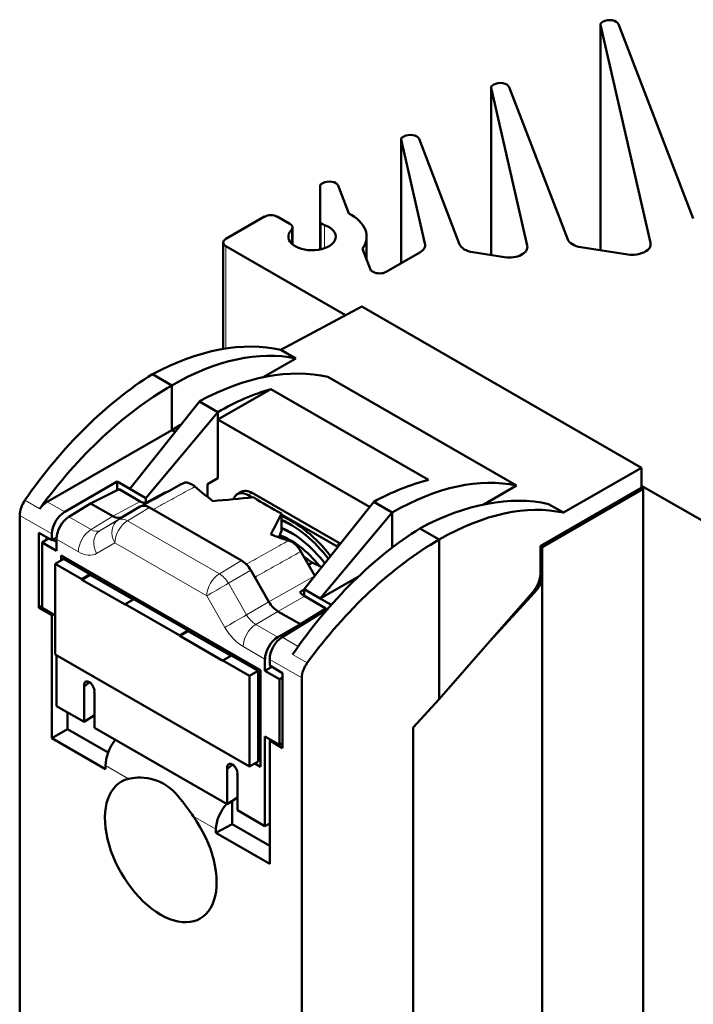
# Model space of a CAD drawing. Header units: millimetres. Extents: x 0 to 200, y 0 to 250.
# Tile 4 of 6: x 47 to 84, y 178 to 232. Entities that reach past the tile are written whole.
import ezdxf

# ---------------------------------------------------------------- set-up
doc = ezdxf.new("R2010")
doc.units = ezdxf.units.MM
doc.layers.add('Arêtes tangentes visibles(ISO)', color=7, linetype='Continuous', lineweight=18)
doc.layers.add('Arêtes visibles(ISO)', color=7, linetype='Continuous', lineweight=50)

msp = doc.modelspace()

# ---------------------------------------------------------------- linework, layer by layer
at = {"layer": 'Arêtes tangentes visibles(ISO)'}
for p, q in [((79.154, 231.471), (79.154, 219.082)), ((73.143, 228.01), (73.143, 218.817)), ((68.193, 225.16), (68.193, 218.374)), ((63.796, 220.573), (63.796, 219.138)), ((63.971, 220.468), (63.971, 219.189)), ((62.157, 220.19), (62.157, 219.467)), ((58.557, 219.299), (58.557, 213.683)), ((69.5, 219.445), (69.5, 219.294)), ((75.126, 219.335), (75.126, 219.185)), ((81.894, 219.483), (81.894, 219.333)), ((48.324, 204.877), (47.512, 205.345)), ((49.699, 204.702), (48.732, 205.259)), ((53.848, 205.282), (52.352, 204.463)), ((53.852, 204.995), (52.647, 204.266)), ((53.147, 204.218), (54.352, 204.947)), ((47.224, 204.51), (48.992, 203.492)), ((51.147, 203.734), (49.932, 204.434)), ((52.352, 204.463), (51.147, 203.734)), ((51.647, 203.686), (52.852, 204.415)), ((52.647, 204.266), (51.647, 203.686)), ((58.2, 201.308), (53.147, 204.218)), ((49.249, 203.21), (50.452, 202.517)), ((51.452, 202.42), (52.452, 203)), ((52.452, 203), (57.505, 200.09)), ((59.423, 202.027), (58.2, 201.308)), ((58.7, 200.78), (59.923, 201.499)), ((75.944, 201.241), (75.844, 201.299)), ((59.7, 199.048), (58.7, 200.78)), ((63.451, 201.192), (60.923, 199.767)), ((75.444, 200.318), (75.529, 200.269)), ((57.505, 200.09), (58.506, 198.358)), ((60.923, 199.767), (59.7, 199.048)), ((61.423, 199.24), (62.898, 200.071)), ((60.2, 198.521), (61.423, 199.24)), ((61.415, 197.821), (60.2, 198.521)), ((62.529, 197.314), (61.648, 197.821)), ((59.505, 197.303), (60.708, 196.611)), ((60.966, 196.597), (62.733, 195.579)), ((63.032, 196.408), (62.22, 196.875)), ((51.944, 190.762), (53.204, 190.036)), ((56.753, 187.992), (58.014, 187.267))]:
    msp.add_line(p, q, dxfattribs=at)
for centre, major_axis, ratio, start_param, end_param in [((53.159, 203.408), (-0.502, 0.865), 0.815969, 0.014724, 1.568067), ((53.159, 203.408), (0.499, 0.867), 0.578093, 0.800918, 2.354261), ((53.159, 203.408), (-0.517, 0.856), 0.572119, 5.487535, 6.272807), ((51.159, 202.924), (0.499, 0.867), 0.578093, 0.800918, 2.354261), ((51.159, 204.56), (0.48, -0.878), 0.583554, 5.512773, 6.298045), ((52.159, 202.827), (-0.502, 0.865), 0.815969, 0.014724, 1.568067), ((50.452, 204.152), (0.998, -1.734), 0.57802, 5.49991, 6.285182), ((58.213, 200.497), (-0.499, -0.867), 0.578093, 3.94251, 5.495853), ((58.213, 200.497), (-0.507, 0.862), 0.563761, 4.709365, 5.494637), ((58.213, 200.497), (0.866, 0.5), 0.001578, 0.971859, 2.525202), ((59.213, 198.765), (0.866, 0.5), 0.001578, 0.971859, 2.525202), ((60.213, 199.346), (-0.491, 0.871), 0.592503, 1.578597, 2.363869), ((59.506, 198.939), (0.998, -1.733), 0.578166, 4.714513, 5.499785), ((60.212, 197.711), (-0.499, -0.867), 0.578093, 3.94251, 5.495853)]:
    msp.add_ellipse(centre, major_axis=major_axis, ratio=ratio, start_param=start_param, end_param=end_param, dxfattribs=at)
for points, knots in [([(54.553, 204.831), (54.564, 204.837), (54.575, 204.843), (54.917, 205.03), (55.249, 205.212), (55.58, 205.394), (55.912, 205.576), (56.243, 205.758), (56.67, 205.991), (56.765, 206.043), (56.859, 206.095)], [0.1355702, 0.1355702, 0.1355702, 0.1355702, 0.1400556, 0.1400556, 0.2801112, 0.2801112, 0.2801112, 0.4201669, 0.4201669, 0.4602024, 0.4602024, 0.4602024, 0.4602024]), ([(60.001, 205.746), (59.981, 205.734), (59.96, 205.722), (59.889, 205.681), (59.839, 205.652), (59.789, 205.623)], [0.09, 0.09, 0.09, 0.09, 0.0987, 0.0987, 0.12, 0.12, 0.12, 0.12]), ([(62.007, 203.131), (61.914, 203.078), (61.82, 203.026), (61.397, 202.79), (61.069, 202.606), (60.74, 202.422), (60.412, 202.239), (60.083, 202.055), (59.729, 201.857), (59.702, 201.842), (59.676, 201.827)], [-0.4602024, -0.4602024, -0.4602024, -0.4602024, -0.4201785, -0.4201785, -0.280119, -0.280119, -0.280119, -0.1400595, -0.1400595, -0.1288237, -0.1288237, -0.1288237, -0.1288237]), ([(64.593, 202.857), (64.644, 202.886), (64.694, 202.915), (64.764, 202.955), (64.785, 202.967), (64.805, 202.979)], [0, 0, 0, 0, 0.0213, 0.0213, 0.03, 0.03, 0.03, 0.03]), ([(60.147, 201.112), (60.24, 201.165), (60.334, 201.217), (60.756, 201.453), (61.084, 201.637), (61.412, 201.821), (61.741, 202.004), (62.069, 202.188), (62.491, 202.424), (62.585, 202.477), (62.679, 202.529)], [0.1001299, 0.1001299, 0.1001299, 0.1001299, 0.1400595, 0.1400595, 0.280119, 0.280119, 0.280119, 0.4201785, 0.4201785, 0.4602024, 0.4602024, 0.4602024, 0.4602024])]:
    msp.add_open_spline(points, degree=3, knots=knots, dxfattribs=at)
at = {"layer": 'Arêtes visibles(ISO)'}
for p, q in [((79.297, 231.649), (79.239, 231.616)), ((79.151, 231.494), (79.151, 219.082)), ((79.154, 231.471), (81.894, 219.483)), ((84.252, 220.823), (80.139, 231.508)), ((73.141, 228.033), (73.141, 218.817)), ((73.143, 228.01), (75.126, 219.335)), ((73.287, 228.188), (73.228, 228.155)), ((77.349, 219.681), (74.128, 228.047)), ((68.191, 225.182), (68.191, 218.372)), ((68.193, 225.16), (69.5, 219.445)), ((68.337, 225.338), (68.279, 225.304)), ((71.408, 219.406), (69.179, 225.197)), ((63.732, 222.614), (63.732, 220.714)), ((63.886, 222.775), (63.819, 222.736)), ((65.316, 221.105), (64.728, 222.634)), ((60.679, 220.928), (58.557, 219.706)), ((62.072, 220.533), (61.386, 220.928)), ((62.219, 220.329), (62.219, 219.409)), ((63.732, 220.714), (63.732, 219.123)), ((66.295, 219.828), (66.295, 218.563)), ((58.411, 219.503), (58.411, 213.659)), ((58.557, 219.299), (65.14, 215.509)), ((66.523, 217.969), (66.064, 219.163)), ((80.644, 218.852), (78.066, 219.25)), ((69.216, 218.962), (67.361, 217.894)), ((73.876, 218.704), (72.125, 218.974)), ((66.654, 217.894), (66.523, 217.969)), ((61.588, 213.604), (66.03, 215.986)), ((81.404, 207.133), (66.03, 215.986)), ((61.588, 213.604), (62.406, 213.133)), ((62.406, 213.133), (60.615, 212.102)), ((55.58, 211.655), (54.519, 212.266)), ((64.169, 212.118), (74.533, 206.15)), ((55.58, 209.202), (55.58, 211.655)), ((61.024, 211.452), (58.123, 209.782)), ((69.688, 206.463), (61.024, 211.452)), ((57.099, 210.779), (53.279, 205.97)), ((57.1, 210.78), (57.099, 210.779)), ((58.122, 210.19), (57.099, 210.779)), ((58.123, 210.191), (57.1, 210.78)), ((54.166, 205.459), (58.122, 210.19)), ((58.123, 210.191), (58.122, 210.19)), ((58.123, 209.782), (58.123, 210.191)), ((56.072, 209.486), (55.58, 209.202)), ((66.461, 204.98), (58.123, 209.782)), ((58.123, 206.561), (58.123, 209.782)), ((55.58, 209.202), (48.732, 205.259)), ((55.763, 209.097), (55.58, 209.202)), ((77.114, 204.663), (81.404, 207.133)), ((81.404, 206.413), (81.404, 207.133)), ((49.699, 204.702), (52.589, 206.367)), ((52.589, 206.367), (53.279, 205.97)), ((52.589, 206.367), (52.589, 205.901)), ((58.123, 206.561), (57.547, 206.229)), ((57.547, 206.229), (57.547, 205.528)), ((74.533, 206.15), (72.742, 205.118)), ((81.402, 206.02), (81.404, 206.413)), ((81.403, 206.143), (89.599, 201.423)), ((51.125, 205.17), (52.688, 205.951)), ((53.848, 205.282), (52.688, 205.951)), ((53.279, 205.97), (54.166, 205.459)), ((59.402, 205.804), (59.19, 205.682)), ((59.998, 205.503), (59.789, 205.623)), ((64.805, 202.979), (60.001, 205.746)), ((81.402, 206.02), (75.846, 202.821)), ((81.503, 205.964), (75.944, 202.764)), ((81.402, 206.022), (81.503, 205.964)), ((81.503, 139.971), (81.503, 205.964)), ((51.125, 205.17), (49.932, 204.434)), ((52.352, 204.463), (51.125, 205.17)), ((54.166, 205.459), (54.166, 205.207)), ((66.683, 205.26), (62.863, 200.451)), ((66.684, 205.261), (66.683, 205.26)), ((67.706, 204.671), (66.683, 205.26)), ((66.684, 205.261), (67.707, 204.672)), ((76.296, 205.135), (77.114, 204.663)), ((53.629, 204.866), (52.852, 204.415)), ((53.852, 204.995), (53.629, 204.866)), ((59.423, 202.027), (54.352, 204.947)), ((61.622, 203.663), (61.622, 204.62)), ((64.593, 202.857), (61.622, 204.568)), ((63.75, 199.94), (67.706, 204.671)), ((67.707, 204.672), (67.706, 204.671)), ((67.707, 204.672), (67.707, 202.748)), ((47.224, 137.742), (47.224, 204.51)), ((48.283, 199.439), (48.283, 203.561)), ((48.283, 203.561), (48.992, 203.152)), ((48.992, 203.152), (48.992, 203.492)), ((61.46, 203.306), (61.622, 203.663)), ((69.227, 203.796), (70.288, 203.185)), ((48.454, 203.028), (48.818, 203.252)), ((49.249, 202.57), (48.454, 203.028)), ((48.454, 203.028), (48.454, 199.426)), ((48.706, 203.183), (48.706, 203.317)), ((48.992, 203.152), (49.252, 203.292)), ((49.249, 203.057), (49.039, 203.178)), ((49.249, 202.57), (49.249, 203.21)), ((70.288, 194.414), (70.288, 203.185)), ((62.679, 202.529), (63.451, 201.192)), ((75.844, 202.82), (75.846, 202.821)), ((75.844, 201.297), (75.844, 202.82)), ((75.846, 202.821), (75.846, 202.821)), ((75.944, 202.764), (75.846, 202.821)), ((75.944, 202.764), (75.944, 201.241)), ((49.18, 201.848), (49.648, 202.117)), ((49.18, 201.848), (50.644, 201.005)), ((49.18, 196.861), (49.18, 201.848)), ((49.499, 202.031), (49.499, 202.317)), ((49.499, 202.317), (60.459, 196.005)), ((49.506, 202.036), (49.506, 202.312)), ((51.103, 201.279), (49.648, 202.117)), ((62.841, 202.249), (62.855, 202.24)), ((62.848, 202.236), (62.855, 202.24)), ((63.301, 201.918), (63.099, 201.802)), ((63.301, 201.918), (63.835, 201.675)), ((50.644, 201.005), (51.103, 201.279)), ((51.103, 201.245), (51.103, 201.279)), ((60.147, 201.112), (59.923, 201.499)), ((51.103, 201.245), (50.644, 200.98)), ((50.644, 200.98), (50.644, 201.005)), ((53.02, 199.612), (50.644, 200.98)), ((53.466, 199.884), (51.103, 201.245)), ((60.923, 199.767), (60.147, 201.112)), ((65.833, 201.14), (63.75, 199.94)), ((75.944, 201.241), (75.944, 138.066)), ((62.863, 200.092), (62.863, 200.451)), ((62.863, 200.451), (63.75, 199.94)), ((73.067, 197.595), (75.443, 200.317)), ((75.529, 200.269), (73.067, 197.595)), ((53.496, 199.901), (53.02, 199.637)), ((56.477, 198.184), (53.496, 199.901)), ((64.058, 199.403), (62.898, 200.071)), ((63.75, 199.94), (64.349, 199.595)), ((48.454, 199.537), (48.283, 199.439)), ((48.992, 199.03), (48.283, 199.439)), ((48.454, 199.426), (49.18, 199.008)), ((53.02, 199.637), (53.02, 199.612)), ((53.02, 199.637), (56.018, 197.91)), ((62.651, 198.533), (61.423, 199.24)), ((64.142, 199.36), (61.648, 197.821)), ((62.651, 198.533), (64.058, 199.403)), ((64.058, 199.308), (64.058, 199.403)), ((49.066, 199.073), (48.992, 199.03)), ((48.992, 192.264), (48.992, 199.03)), ((56.018, 197.91), (56.477, 198.184)), ((56.477, 198.15), (56.018, 197.886)), ((56.477, 198.15), (56.477, 198.184)), ((58.84, 196.79), (56.477, 198.15)), ((62.651, 198.533), (61.415, 197.821)), ((62.651, 198.44), (62.651, 198.533)), ((56.018, 197.886), (56.018, 197.91)), ((58.394, 196.517), (56.018, 197.886)), ((70.288, 194.412), (73.067, 197.595)), ((59.858, 190.712), (49.18, 196.861)), ((49.249, 194.034), (49.249, 196.821)), ((58.87, 196.807), (58.394, 196.542)), ((58.394, 196.542), (59.858, 195.699)), ((58.394, 196.542), (58.394, 196.517)), ((60.325, 195.968), (58.87, 196.807)), ((60.708, 196.611), (60.708, 195.971)), ((60.966, 196.597), (60.966, 196.257)), ((59.858, 195.699), (60.325, 195.968)), ((60.325, 190.981), (60.325, 195.968)), ((60.459, 196.005), (60.459, 190.691)), ((60.708, 195.971), (61.085, 196.188)), ((60.708, 195.971), (61.503, 195.513)), ((60.966, 196.257), (61.674, 195.849)), ((59.858, 195.699), (59.858, 190.712)), ((61.503, 195.513), (61.674, 195.612)), ((61.503, 195.513), (61.503, 191.912)), ((61.674, 195.849), (61.674, 191.727)), ((62.733, 195.579), (62.733, 128.811)), ((50.762, 193.163), (50.762, 195.113)), ((50.762, 195.113), (50.77, 195.108)), ((51.324, 194.789), (51.333, 194.784)), ((51.333, 194.784), (51.333, 192.834)), ((68.847, 192.849), (70.288, 194.414)), ((70.288, 194.412), (70.286, 194.412)), ((70.288, 194.414), (70.288, 194.412)), ((50.762, 193.163), (49.249, 194.034)), ((49.855, 193.685), (49.855, 192.761)), ((51.333, 193.543), (50.762, 193.163)), ((48.992, 192.264), (49.855, 192.761)), ((49.855, 192.761), (52.084, 191.477)), ((58.625, 188.635), (51.333, 192.834)), ((68.847, 138.34), (68.847, 192.849)), ((51.944, 190.564), (48.992, 192.264)), ((61.503, 191.912), (60.708, 192.369)), ((60.708, 192.369), (60.708, 187.435)), ((60.966, 192.135), (61.038, 192.18)), ((61.674, 191.727), (60.966, 192.135)), ((60.966, 192.135), (60.966, 185.368)), ((61.674, 192.003), (61.503, 191.912)), ((51.944, 190.762), (51.944, 190.564)), ((58.625, 188.635), (58.625, 190.585)), ((58.625, 190.585), (58.633, 190.58)), ((59.858, 190.712), (60.325, 190.981)), ((60.459, 190.691), (60.14, 190.875)), ((60.459, 190.7), (60.148, 190.879)), ((59.187, 190.261), (59.196, 190.256)), ((59.196, 190.256), (59.196, 188.306)), ((59.196, 189.014), (58.625, 188.635)), ((58.907, 187.548), (58.907, 188.822)), ((60.708, 187.435), (59.196, 188.306)), ((58.014, 187.068), (58.907, 187.548)), ((58.014, 187.068), (58.014, 187.267)), ((58.907, 187.548), (60.966, 186.363)), ((60.966, 187.573), (60.708, 187.435)), ((60.966, 185.368), (58.014, 187.068))]:
    msp.add_line(p, q, dxfattribs=at)
for centre, major_axis, ratio, start_param, end_param in [((79.451, 231.494), (-0.3, 0), 0.575862, 5.497787, 5.955936), ((79.651, 231.446), (-0.5, 0), 0.575862, 4.428773, 5.497787), ((79.651, 231.446), (0.5, 0), 0.575862, 0.218166, 1.28718), ((79.451, 231.494), (-0.3, 0), 0.575862, 5.955936, 6.414085), ((73.441, 228.033), (-0.3, 0), 0.575862, 5.955936, 6.414085), ((73.441, 228.033), (-0.3, 0), 0.575862, 5.497787, 5.955936), ((73.64, 227.985), (-0.5, 0), 0.575862, 4.428773, 5.497787), ((73.64, 227.985), (0.5, 0), 0.575862, 0.218166, 1.28718), ((68.491, 225.182), (-0.3, 0), 0.575862, 5.955936, 6.414085), ((68.491, 225.182), (-0.3, 0), 0.575862, 5.497787, 5.955936), ((68.69, 225.134), (-0.5, 0), 0.575862, 4.428773, 5.497787), ((68.69, 225.134), (0.5, 0), 0.575862, 0.218166, 1.28718), ((64.032, 222.614), (-0.3, 0), 0.575862, 5.890486, 6.283185), ((64.032, 222.614), (-0.3, 0), 0.575862, 5.497787, 5.890486), ((64.24, 222.571), (-0.5, 0), 0.575862, 4.428773, 5.497787), ((64.24, 222.571), (0.5, 0), 0.575862, 0.218166, 1.28718), ((61.032, 220.724), (-0.5, 0), 0.575862, 4.712389, 5.497787), ((61.032, 220.724), (-0.5, 0), 0.575862, 3.926991, 4.712389), ((63.295, 219.828), (3, 0), 0.575862, 0.218166, 0.831563), ((61.719, 220.329), (0.5, 0), 0.575862, 0.14074, 0.785398), ((61.719, 220.329), (0.5, 0), 0.575862, 5.779267, 6.423925), ((63.295, 219.828), (1.3, 0), 0.575862, 4.972257, 7.30684), ((64.232, 220.714), (-0.5, 0), 0.575862, 0, 0.511827), ((64.232, 220.714), (0.5, 0), 0.575862, 3.65342, 4.165248), ((58.911, 219.503), (-0.5, 0), 0.575862, 5.497787, 6.283185), ((63.295, 219.828), (-1.3, 0), 0.575862, 5.779267, 8.11385), ((63.295, 219.828), (3, 0), 0.575862, 5.887954, 6.501351), ((78.325, 219.806), (-1, 0), 0.575862, 0.218166, 0.763582), ((58.911, 219.503), (-0.5, 0), 0.575862, 0, 0.785398), ((68.509, 219.37), (1, 0), 0.575862, 5.497787, 5.955936), ((68.509, 219.37), (1, 0), 0.575862, 5.955936, 6.414085), ((72.384, 219.53), (-1, 0), 0.575862, 0.218166, 0.763582), ((72.384, 219.53), (1, 0), 0.575862, 3.905174, 4.45059), ((74.135, 219.26), (1, 0), 0.575862, 5.432337, 6.414085), ((78.325, 219.806), (1, 0), 0.575862, 3.905174, 4.45059), ((80.903, 219.408), (1, 0), 0.575862, 5.432337, 6.414085), ((74.135, 219.26), (1, 0), 0.575862, 4.45059, 5.432337), ((80.903, 219.408), (1, 0), 0.575862, 4.45059, 5.432337), ((67.007, 218.098), (0.5, 0), 0.575862, 3.926991, 4.712389), ((67.007, 218.098), (0.5, 0), 0.575862, 4.712389, 5.497787), ((54.296, 197.616), (-9.104, -15.263), 0.588093, 3.327115, 3.916641), ((55.364, 197.001), (-8.639, -15.53), 0.567918, 3.309651, 3.899177), ((54.735, 197.869), (-8.639, -15.53), 0.567918, 3.934084, 4.541476), ((56.877, 196.13), (9.104, 15.263), 0.588093, 0.185522, 0.775048), ((55.803, 197.253), (-9.104, -15.263), 0.588093, 3.951548, 4.55894), ((57.907, 195.536), (8.639, 15.53), 0.567918, 0.519822, 0.757584), ((66.461, 190.611), (-9.104, -15.263), 0.588093, 3.678878, 3.916641), ((67.491, 190.017), (-8.639, -15.53), 0.567918, 3.309651, 3.899177), ((26.049, 190.879), (70.363, 37.737), 0.009025, 5.118065, 5.134854), ((54.916, 206.685), (0.499, -0.867), 0.57802, 5.927089, 6.05856), ((59.433, 216.532), (7.499, -13.021), 0.578093, 5.255028, 5.349417), ((69.004, 189.146), (-9.104, -15.263), 0.588093, 3.327115, 3.916641), ((47.919, 204.924), (-0.486, -0.874), 0.567918, 4.541476, 5.487427), ((48.745, 204.448), (-0.512, -0.859), 0.588093, 3.951548, 4.55894), ((53.848, 206.1), (0.499, -0.867), 0.57802, 5.49991, 5.9103), ((54.352, 204.129), (-0.499, 0.867), 0.57802, 5.49991, 6.285182), ((63.072, 218.255), (-29.101, -5.436), 0.41115, 1.314016, 1.391237), ((60.848, 217.346), (-7.516, 13.052), 0.578093, 2.28534, 2.430916), ((70.072, 188.531), (-8.639, -15.53), 0.567918, 3.309651, 3.899177), ((49.711, 203.892), (0.512, 0.859), 0.588093, 0.809955, 2.363298), ((62.426, 218.627), (-6.586, -20.812), 0.202623, 0.821158, 0.898379), ((49.944, 203.624), (-0.486, -0.874), 0.567918, 3.934084, 5.487427), ((52.352, 205.281), (0.499, -0.867), 0.57802, 5.49991, 6.285182), ((62.191, 199.428), (-2.905, 5.045), 0.578093, 4.95731, 5.63839), ((62.097, 199.374), (-2.839, 4.929), 0.578093, 4.950382, 5.617988), ((62.286, 199.482), (2.705, -4.698), 0.578093, 2.378509, 2.532081), ((59.433, 216.532), (7.499, -13.021), 0.578093, 5.650025, 5.744413), ((62.097, 199.374), (-2.572, 4.466), 0.578093, 4.951728, 5.630313), ((62.286, 199.482), (2.439, -4.235), 0.578093, 2.381125, 2.551324), ((69.442, 189.399), (-8.639, -15.53), 0.567918, 3.934084, 4.541476), ((62.286, 199.482), (2.172, -3.772), 0.578093, 2.384375, 2.61887), ((62.097, 199.374), (-2.305, 4.003), 0.578093, 4.984522, 5.679071), ((70.511, 188.784), (-9.104, -15.263), 0.588093, 3.951548, 4.55894), ((59.423, 201.209), (0.499, -0.867), 0.578166, 1.57292, 2.358192), ((75.15, 200.883), (-0.486, -0.874), 0.56791, 1.210775, 2.345239), ((63.951, 201.483), (-0.499, 0.867), 0.578166, 1.57292, 1.573653), ((75.225, 200.841), (0.512, 0.859), 0.588093, 4.370427, 5.504891), ((35.498, 185.437), (67.949, 39.128), 0.009037, 5.117702, 5.121671), ((62.898, 200.889), (-0.499, 0.867), 0.578166, 1.947802, 2.358192), ((61.423, 200.057), (0.499, -0.867), 0.578166, 4.714513, 5.499785), ((61.428, 197.011), (0.512, 0.859), 0.588093, 0.809955, 2.363298), ((61.66, 197.011), (-0.486, -0.874), 0.567918, 3.934084, 5.487427), ((63.453, 195.979), (0.512, 0.859), 0.588093, 1.417347, 2.363298), ((51.047, 195.027), (-0.201, 0.35), 0.578093, 3.688256, 7.311186), ((52.949, 191.405), (-0.692, -1.332), 0.547085, 4.396442, 5.472281), ((58.91, 190.499), (-0.201, 0.35), 0.578093, 3.688256, 7.311186), ((54.979, 186.118), (-2.167, 3.762), 0.578093, 6.116098, 11.166529), ((59.13, 187.845), (0.81, 1.264), 0.607512, 1.307498, 2.383337)]:
    msp.add_ellipse(centre, major_axis=major_axis, ratio=ratio, start_param=start_param, end_param=end_param, dxfattribs=at)
for points, knots in [([(53.92, 205.025), (53.996, 205.067), (54.072, 205.108), (54.319, 205.243), (54.489, 205.337), (54.831, 205.524), (55.001, 205.617), (55.342, 205.804), (55.513, 205.897), (55.854, 206.084), (56.025, 206.178), (56.195, 206.271)], [0.1400634, 0.1400634, 0.1400634, 0.1400634, 0.1721304, 0.1721304, 0.2441449, 0.2441449, 0.3161593, 0.3161593, 0.3881738, 0.3881738, 0.4601883, 0.4601883, 0.4601883, 0.4601883]), ([(56.859, 206.095), (56.77, 206.173), (56.677, 206.231), (56.511, 206.299), (56.439, 206.314), (56.306, 206.314), (56.247, 206.299), (56.195, 206.271)], [0, 0, 0, 0, 0.0390616, 0.0390616, 0.0711571, 0.0711571, 0.1018129, 0.1018129, 0.1018129, 0.1018129]), ([(59.789, 205.623), (59.678, 205.687), (59.569, 205.725), (59.365, 205.746), (59.272, 205.728), (59.125, 205.646), (59.069, 205.588), (59.008, 205.479), (58.991, 205.441), (58.978, 205.399)], [0, 0, 0, 0, 0.0468773, 0.0468773, 0.0937547, 0.0937547, 0.1341123, 0.1341123, 0.1528809, 0.1528809, 0.1528809, 0.1528809]), ([(60.001, 205.746), (59.906, 205.8), (59.812, 205.836), (59.632, 205.867), (59.548, 205.862), (59.449, 205.828), (59.425, 205.817), (59.402, 205.804)], [-0.17447002, -0.17447002, -0.17447002, -0.17447002, -0.13411235, -0.13411235, -0.09375467, -0.09375467, -0.08023611, -0.08023611, -0.08023611, -0.08023611]), ([(62.679, 202.529), (62.614, 202.642), (62.536, 202.746), (62.382, 202.91), (62.308, 202.973), (62.157, 203.073), (62.081, 203.11), (62.007, 203.131)], [0, 0, 0, 0, 0.0390615, 0.0390615, 0.0711571, 0.0711571, 0.1032532, 0.1032532, 0.1032532, 0.1032532]), ([(62.855, 202.24), (62.926, 202.185), (62.999, 202.13), (63.148, 202.023), (63.224, 201.97), (63.301, 201.918)], [0, 0, 0, 0, 0.03060343, 0.03060343, 0.06120685, 0.06120685, 0.06120685, 0.06120685]), ([(53.204, 190.036), (53.349, 190.072), (53.52, 190.096), (54.16, 190.118), (54.693, 190.017), (55.141, 189.759), (55.589, 189.501), (55.969, 189.077), (56.467, 188.399), (56.608, 188.195), (56.753, 187.992)], [1.8968114, 1.8968114, 1.8968114, 1.8968114, 1.9741101, 1.9741101, 2.164166, 2.164166, 2.164166, 2.3542219, 2.3542219, 2.4315206, 2.4315206, 2.4315206, 2.4315206])]:
    msp.add_open_spline(points, degree=3, knots=knots, dxfattribs=at)
for points, degree in [([(64.85, 202.952), (64.835, 202.962), (64.82, 202.97), (64.805, 202.979)], 3), ([(64.712, 202.779), (64.673, 202.808), (64.633, 202.834), (64.593, 202.857)], 3), ([(50.77, 195.108), (50.906, 195.222), (51.062, 195.348)], 2), ([(58.633, 190.58), (58.769, 190.694), (58.925, 190.82)], 2)]:
    msp.add_open_spline(points, degree=degree, dxfattribs=at)

doc.saveas('drawing.dxf')
